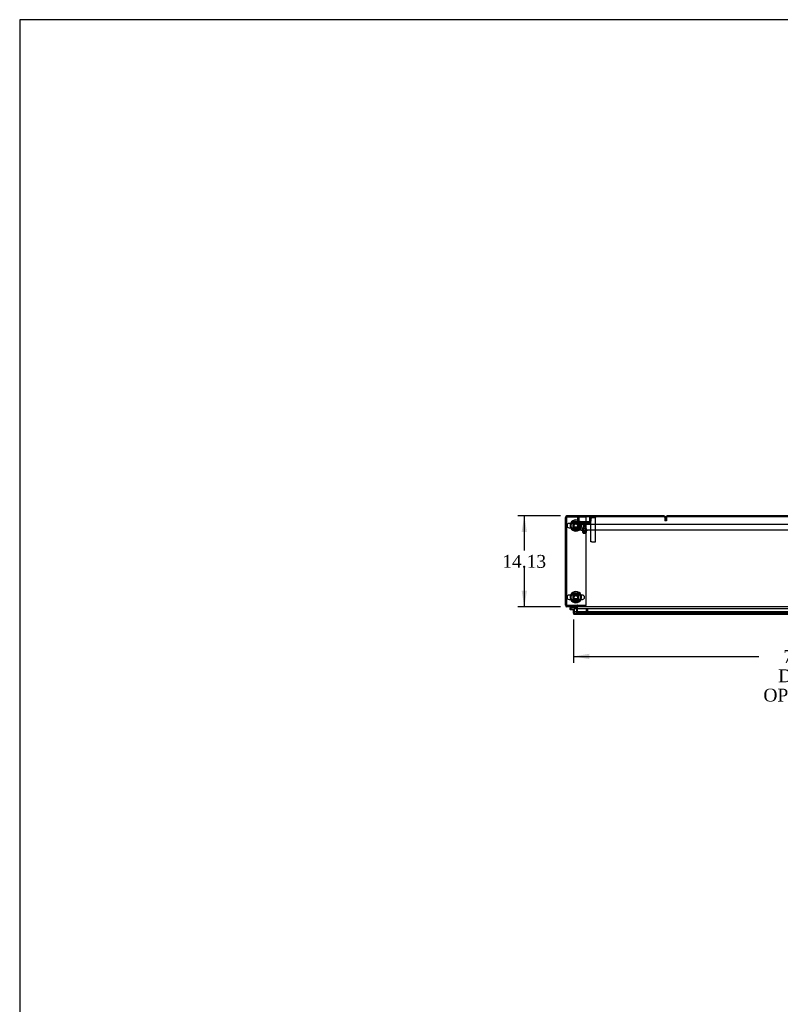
# Model space of a CAD drawing. Header units: inches. Extents: x 2 to 538, y -2 to 358.
# Tile 17 of 36: x 2 to 120, y 205 to 358. Entities that reach past the tile are written whole.
import ezdxf
from ezdxf.enums import TextEntityAlignment as Align
from ezdxf.lldxf.tags import DXFTag

# ---------------------------------------------------------------- set-up
doc = ezdxf.new("R2010")
doc.units = ezdxf.units.IN
doc.header["$MEASUREMENT"] = 0
for name, color, linetype in [('COM40146', 7, 'Continuous'), ('COM40430', 7, 'Continuous'), ('COM52834', 7, 'Continuous'), ('COM52847', 7, 'Continuous'), ('COM52848', 7, 'Continuous'), ('COM54578-80', 7, 'Continuous'), ('COM71126-1', 7, 'Continuous'), ('COM71127-2', 7, 'Continuous'), ('COM71130-1', 7, 'Continuous'), ('Default', 7, 'Continuous'), ('GSK11033', 7, 'Continuous'), ('NTS166105', 7, 'Continuous'), ('NTS166905', 7, 'Continuous'), ('QLB20205', 7, 'Continuous'), ('SCS00680', 7, 'Continuous'), ('STD21878', 7, 'Continuous'), ('STD26094', 7, 'Continuous'), ('WAF25059', 7, 'Continuous'), ('WAF25362', 7, 'Continuous'), ('WAM254785', 7, 'Continuous')]:
    doc.layers.add(name, color=color, linetype=linetype)
doc.styles.add('SEACAD_Times_New_Roman', font='times.ttf')
tags = doc.linetypes.add('HIDDEN2', pattern=[0.1875, 0.125, -0.0625]).pattern_tags.tags
tags[6:7] = [DXFTag(74, 4), DXFTag(75, 0), DXFTag(340, '0'), DXFTag(46, 0.0), DXFTag(50, 0.0), DXFTag(44, 0.0), DXFTag(45, 0.0)]
tags[4:5] = [DXFTag(74, 4), DXFTag(75, 0), DXFTag(340, '0'), DXFTag(46, 0.0), DXFTag(50, 0.0), DXFTag(44, 0.0), DXFTag(45, 0.0)]
doc.dimstyles.new('HAMMOND_(STH_-_540x360)', dxfattribs={"dimtxt": 2, "dimasz": 2.5, "dimexe": 1, "dimexo": 1, "dimgap": 0.5, "dimtad": 0, "dimtih": 1, "dimtoh": 1, "dimzin": 0, "dimdsep": 46, "dimtxsty": 'SEACAD_Times_New_Roman', "dimblk1": '_SE_FILLED', "dimblk2": '_SE_FILLED', "dimsah": 1, "dimcen": 1, "dimadec": 0, "dimazin": 0, "dimtfac": 0.8, "dimtofl": 0, "dimtmove": 0, "dimatfit": 3, "dimfxl": 1, "dimtolj": 1, "dimtzin": 0, "dimarcsym": 0})

# ---------------------------------------------------------------- blocks, each defined once
blk = doc.blocks.new('SE')
at = {"layer": 'COM40146', "color": 7, "linetype": 'HIDDEN2'}
for p, q in [((88.84, 279.71), (88.96, 279.71)), ((88.84, 279.08), (88.84, 279.71)), ((88.96, 278.95), (88.91, 278.9)), ((158.71, 279.71), (88.96, 279.71)), ((88.96, 279.08), (88.96, 279.71)), ((88.96, 279.08), (88.96, 279.71)), ((88.96, 279.08), (88.96, 279.08)), ((88.96, 279.08), (88.96, 278.95)), ((88.96, 279.08), (88.96, 278.9)), ((158.59, 278.83), (89.09, 278.83)), ((89.09, 278.83), (89.09, 278.83)), ((89.09, 278.83), (89.09, 278.83))]:
    blk.add_line(p, q, dxfattribs=at)
for start, end in [(180, 225.4399), (225.4399, 269.8781), (269.9564, 270)]:
    blk.add_arc((89.09, 279.08), 0.25, start, end, dxfattribs=at)
blk.add_open_spline([(88.96, 278.9), (88.98, 278.88), (89, 278.86), (89.04, 278.84), (89.07, 278.83), (89.09, 278.83)], degree=3, knots=[0, 0, 0, 0, 0.5, 0.5, 1, 1, 1, 1], dxfattribs=at)
at = {"layer": 'COM40430', "color": 7, "linetype": 'HIDDEN2'}
for p, q in [((90.71, 280.71), (90.9, 280.71)), ((90.71, 276.99), (90.71, 280.18)), ((90.9, 280.77), (91.46, 280.77)), ((91.46, 280.71), (90.9, 280.71)), ((91.46, 280.89), (91.46, 280.77)), ((91.46, 276.99), (91.46, 280.71)), ((90.9, 276.99), (90.71, 276.99)), ((90.9, 276.99), (91.46, 276.99))]:
    blk.add_line(p, q, dxfattribs=at)
for radius in [0.185, 0.06]:
    blk.add_arc((90.9, 280.71), radius, 90, 180, dxfattribs=at)
at = {"layer": 'COM52834', "color": 7, "linetype": 'HIDDEN2'}
for p, q in [((90.02, 280.83), (87.02, 280.83)), ((87.02, 267.08), (87.02, 280.83)), ((90.02, 267.08), (90.02, 280.83)), ((88.62, 267.08), (87.02, 267.08)), ((90.02, 267.08), (88.65, 267.08))]:
    blk.add_line(p, q, dxfattribs=at)
at = {"layer": 'COM52834', "color": 7, "linetype": 'Continuous'}
blk.add_line((88.65, 267.08), (88.62, 267.08), dxfattribs=at)
at = {"layer": 'COM52847', "color": 7, "linetype": 'Continuous'}
for p, q in [((88.02, 266.48), (88.15, 266.48)), ((88.02, 265.92), (88.02, 266.48)), ((123.71, 266.61), (88.15, 266.61)), ((88.15, 266.61), (88.15, 265.92)), ((88.15, 266.11), (88.15, 266.48)), ((88.15, 265.83), (88.1, 265.77)), ((88.15, 265.92), (88.15, 265.92)), ((88.15, 265.92), (88.15, 265.77)), ((88.15, 265.92), (88.15, 265.83)), ((123.71, 265.73), (88.21, 265.73)), ((88.21, 265.73), (88.21, 265.73)), ((88.21, 265.73), (88.21, 265.73)), ((88.21, 265.73), (88.21, 265.73))]:
    blk.add_line(p, q, dxfattribs=at)
for start, end in [(180, 233.806), (233.806, 269.8792), (269.9411, 270)]:
    blk.add_arc((88.21, 265.92), 0.185, start, end, dxfattribs=at)
blk.add_open_spline([(88.15, 265.77), (88.16, 265.76), (88.17, 265.75), (88.18, 265.74), (88.19, 265.74), (88.2, 265.73), (88.2, 265.73), (88.21, 265.73)], degree=3, knots=[0, 0, 0, 0, 0.5, 0.5, 0.75, 0.75, 1, 1, 1, 1], dxfattribs=at)
at = {"layer": 'COM52848', "color": 7, "linetype": 'HIDDEN2'}
for p, q in [((88.71, 280.18), (88.71, 280.89)), ((88.9, 280.18), (88.9, 280.89)), ((90.42, 280.08), (89, 280.08)), ((90.42, 279.89), (89, 279.89)), ((90.52, 280.89), (90.52, 280.18)), ((90.71, 280.89), (90.71, 280.18))]:
    blk.add_line(p, q, dxfattribs=at)
for centre, radius, start, end in [((89, 280.18), 0.288, 180, 270), ((89, 280.18), 0.1, 180, 270), ((90.42, 280.18), 0.1, 270, 0), ((90.42, 280.18), 0.288, 270, 0)]:
    blk.add_arc(centre, radius, start, end, dxfattribs=at)
at = {"layer": 'COM54578-80', "color": 7, "linetype": 'Continuous'}
for p, q in [((87.53, 266.73), (87.49, 266.68)), ((87.51, 266.61), (87.51, 266.58)), ((87.7, 266.89), (87.53, 266.73)), ((87.58, 266.66), (87.56, 266.66)), ((87.56, 266.53), (87.58, 266.53)), ((87.57, 266.48), (88.02, 266.48)), ((87.6, 266.71), (87.62, 266.72)), ((88.15, 266.54), (87.61, 266.54)), ((87.62, 266.72), (87.73, 266.83)), ((87.63, 266.58), (87.63, 266.61)), ((87.63, 266.59), (87.69, 266.58)), ((87.73, 266.83), (88.42, 266.83)), ((88.42, 266.83), (88.42, 266.89))]:
    blk.add_line(p, q, dxfattribs=at)
at = {"layer": 'COM54578-80', "color": 7, "linetype": 'HIDDEN2'}
for p, q in [((87.53, 266.64), (87.6, 266.71)), ((87.61, 266.54), (87.57, 266.54)), ((87.69, 266.6), (87.62, 266.6)), ((87.62, 266.59), (87.63, 266.59)), ((88.19, 266.54), (88.15, 266.54)), ((88.21, 265.99), (88.21, 266.52)), ((88.15, 265.99), (88.21, 265.99))]:
    blk.add_line(p, q, dxfattribs=at)
at = {"layer": 'COM54578-80', "color": 7, "linetype": 'Continuous'}
for centre, radius, start, end in [((87.57, 266.6), 0.117, 354.7841, 270), ((87.56, 266.61), 0.05, 90, 180), ((87.56, 266.58), 0.05, 180, 270), ((87.57, 266.6), 0.135, 68.9858, 104.9706), ((87.58, 266.61), 0.05, 0, 90), ((87.58, 266.58), 0.05, 270, 0), ((87.57, 266.6), 0.117, 331.9602, 354.7841)]:
    blk.add_arc(centre, radius, start, end, dxfattribs=at)
at = {"layer": 'COM54578-80', "color": 7, "linetype": 'HIDDEN2'}
for centre, radius, start, end in [((87.57, 266.6), 0.055, 354.7841, 270), ((87.57, 266.6), 0.055, 270, 354.7841), ((87.57, 266.6), 0.117, 270, 331.9602), ((88.19, 266.52), 0.025, 0, 90)]:
    blk.add_arc(centre, radius, start, end, dxfattribs=at)
at = {"layer": 'COM71126-1', "color": 7, "linetype": 'Continuous'}
for p, q in [((86.77, 267.14), (86.77, 280.77)), ((102.09, 281.02), (87.02, 281.02)), ((88.62, 266.89), (87.02, 266.89)), ((88.52, 266.77), (88.52, 266.61)), ((88.62, 266.89), (88.62, 267.02))]:
    blk.add_line(p, q, dxfattribs=at)
at = {"layer": 'COM71126-1', "color": 7, "linetype": 'HIDDEN2'}
for p, q in [((102.21, 280.77), (102.21, 280.27)), ((102.34, 280.27), (102.21, 280.27)), ((102.34, 280.77), (102.34, 280.27)), ((88.52, 266.61), (88.52, 265.96)), ((88.65, 265.96), (88.52, 265.96))]:
    blk.add_line(p, q, dxfattribs=at)
at = {"layer": 'COM71126-1', "color": 7, "linetype": 'Continuous'}
for centre, radius, start, end in [((87.02, 280.77), 0.25, 90, 180), ((102.09, 280.77), 0.25, 30, 90), ((87.02, 267.14), 0.25, 180, 270), ((88.4, 266.77), 0.125, 0, 79.8631), ((88.4, 266.77), 0.25, 0, 30)]:
    blk.add_arc(centre, radius, start, end, dxfattribs=at)
at = {"layer": 'COM71126-1', "color": 7, "linetype": 'HIDDEN2'}
for centre, radius, start, end in [((87.02, 280.77), 0.125, 90, 180), ((102.09, 280.77), 0.125, 0, 90), ((102.09, 280.77), 0.25, 0, 30), ((87.02, 267.14), 0.125, 180, 270), ((88.4, 266.77), 0.125, 79.8631, 90)]:
    blk.add_arc(centre, radius, start, end, dxfattribs=at)
at = {"layer": 'COM71127-2', "color": 7, "linetype": 'HIDDEN2'}
for p, q in [((102.34, 280.77), (102.34, 280.27)), ((102.46, 280.27), (102.34, 280.27)), ((102.46, 280.77), (102.46, 280.27))]:
    blk.add_line(p, q, dxfattribs=at)
at = {"layer": 'COM71127-2', "color": 7, "linetype": 'Continuous'}
blk.add_line((161.09, 281.02), (102.59, 281.02), dxfattribs=at)
at = {"layer": 'COM71127-2', "color": 7, "linetype": 'HIDDEN2'}
for radius, start in [(0.25, 150), (0.125, 90)]:
    blk.add_arc((102.59, 280.77), radius, start, 180, dxfattribs=at)
at = {"layer": 'COM71127-2', "color": 7, "linetype": 'Continuous'}
blk.add_arc((102.59, 280.77), 0.25, 90, 150, dxfattribs=at)
at = {"layer": 'COM71130-1', "color": 7, "linetype": 'Continuous'}
for p, q in [((161.34, 280.89), (86.9, 280.89)), ((86.9, 280.89), (86.9, 267.02)), ((86.9, 267.02), (88.62, 267.02)), ((88.62, 267.14), (88.62, 267.02)), ((88.65, 266.89), (88.65, 267.14)), ((161.34, 266.89), (88.65, 266.89)), ((88.65, 266.77), (88.65, 266.89)), ((88.65, 266.61), (88.65, 266.77))]:
    blk.add_line(p, q, dxfattribs=at)
at = {"layer": 'COM71130-1', "color": 7, "linetype": 'HIDDEN2'}
for p, q in [((88.65, 265.96), (88.65, 266.61)), ((159.4, 265.96), (88.65, 265.96))]:
    blk.add_line(p, q, dxfattribs=at)
for centre in [(88.4, 279.52), (88.4, 268.39)]:
    blk.add_circle(centre, 0.344, dxfattribs=at)
at = {"layer": 'COM71130-1', "color": 7, "linetype": 'Continuous'}
blk.add_arc((88.63, 267.14), 0.015, 0, 180, dxfattribs=at)
at = {"layer": 'GSK11033', "color": 7, "linetype": 'HIDDEN2'}
for p, q in [((123.71, 266.11), (88.15, 266.11)), ((88.9, 265.86), (88.9, 266.11)), ((123.71, 265.86), (88.15, 265.86))]:
    blk.add_line(p, q, dxfattribs=at)
at = {"layer": 'GSK11033', "color": 7, "linetype": 'Continuous'}
for p, q in [((88.15, 266.11), (88.15, 266.11)), ((88.15, 266.11), (88.15, 265.86)), ((88.15, 265.86), (88.15, 265.86))]:
    blk.add_line(p, q, dxfattribs=at)
at = {"layer": 'NTS166105', "color": 7, "linetype": 'HIDDEN2'}
for p, q in [((89.44, 278.74), (89.44, 278.42)), ((89.44, 278.42), (89.71, 278.42)), ((89.71, 278.74), (89.71, 278.42)), ((89.71, 278.42), (89.99, 278.42)), ((89.99, 278.74), (89.99, 278.42))]:
    blk.add_line(p, q, dxfattribs=at)
at = {"layer": 'NTS166905', "color": 7, "linetype": 'HIDDEN2'}
for p, q in [((88.39, 280.06), (87.93, 279.78)), ((88.86, 279.78), (88.39, 280.06)), ((87.93, 279.78), (87.93, 279.26)), ((87.93, 279.26), (88.4, 278.98)), ((88.4, 278.98), (88.86, 279.26)), ((88.86, 279.26), (88.86, 279.78)), ((88.39, 268.93), (87.93, 268.66)), ((87.93, 268.66), (87.93, 268.13)), ((87.93, 268.13), (88.4, 267.86)), ((88.86, 268.66), (88.39, 268.93)), ((88.4, 267.86), (88.86, 268.13)), ((88.86, 268.13), (88.86, 268.66))]:
    blk.add_line(p, q, dxfattribs=at)
for centre in [(88.4, 279.52), (88.4, 268.39)]:
    blk.add_circle(centre, 0.263, dxfattribs=at)
at = {"layer": 'QLB20205', "color": 7, "linetype": 'HIDDEN2'}
for p, q in [((86.93, 273.02), (86.9, 273.02)), ((86.93, 273.02), (86.93, 272.64)), ((86.93, 272.64), (86.93, 269.39)), ((86.95, 271.85), (86.93, 271.85)), ((86.94, 271.83), (86.93, 271.83)), ((86.95, 271.83), (86.93, 271.83)), ((86.94, 271.72), (86.93, 271.72)), ((86.94, 271.72), (86.93, 271.72)), ((86.93, 271.7), (86.95, 271.7)), ((86.94, 271.63), (86.93, 271.63)), ((86.94, 271.63), (86.93, 271.63)), ((86.94, 271.62), (86.93, 271.62)), ((86.94, 271.61), (86.93, 271.61)), ((86.94, 271.59), (86.93, 271.59)), ((86.94, 271.5), (86.93, 271.5)), ((86.94, 271.41), (86.93, 271.41)), ((86.95, 271.41), (86.93, 271.41)), ((86.94, 271.39), (86.93, 271.39)), ((86.94, 271.31), (86.93, 271.31)), ((86.93, 271.28), (86.95, 271.28)), ((86.94, 271.27), (86.93, 271.27)), ((86.94, 271.2), (86.93, 271.2)), ((86.94, 271.2), (86.93, 271.2)), ((86.94, 271.19), (86.93, 271.19)), ((86.94, 271.18), (86.93, 271.18)), ((86.94, 271.16), (86.93, 271.16)), ((86.94, 271.07), (86.93, 271.07)), ((86.94, 270.99), (86.93, 270.99)), ((86.95, 270.99), (86.93, 270.99)), ((86.94, 270.97), (86.93, 270.97)), ((86.94, 270.89), (86.93, 270.89)), ((86.93, 270.85), (86.95, 270.85)), ((86.94, 270.84), (86.93, 270.84)), ((86.95, 270.79), (86.93, 270.79)), ((86.94, 270.78), (86.93, 270.78)), ((86.95, 270.78), (86.93, 270.78)), ((86.94, 270.76), (86.93, 270.76)), ((86.94, 271.85), (86.94, 271.84)), ((86.94, 271.82), (86.94, 271.83)), ((86.94, 271.72), (86.94, 271.82)), ((86.94, 271.7), (86.94, 271.72)), ((86.94, 271.63), (86.94, 271.63)), ((86.94, 271.62), (86.94, 271.63)), ((86.94, 271.61), (86.94, 271.62)), ((86.94, 271.59), (86.94, 271.61)), ((86.94, 271.52), (86.94, 271.59)), ((86.94, 271.5), (86.94, 271.52)), ((86.94, 271.39), (86.94, 271.41)), ((86.94, 271.31), (86.94, 271.39)), ((86.94, 271.28), (86.94, 271.31)), ((86.94, 271.2), (86.94, 271.2)), ((86.94, 271.19), (86.94, 271.2)), ((86.94, 271.18), (86.94, 271.19)), ((86.94, 271.16), (86.94, 271.18)), ((86.94, 271.09), (86.94, 271.16)), ((86.94, 271.07), (86.94, 271.09)), ((86.94, 270.97), (86.94, 270.99)), ((86.94, 270.89), (86.94, 270.97)), ((86.94, 270.85), (86.94, 270.89)), ((86.94, 270.78), (86.94, 270.79)), ((86.94, 270.78), (86.94, 270.76)), ((86.94, 270.72), (86.94, 270.76)), ((86.94, 270.63), (86.94, 270.72)), ((86.94, 270.62), (86.93, 270.62)), ((86.93, 270.62), (86.95, 270.62)), ((86.94, 270.58), (86.93, 270.58)), ((86.94, 270.57), (86.93, 270.57)), ((86.94, 270.51), (86.93, 270.51)), ((86.95, 270.51), (86.93, 270.51)), ((86.94, 270.41), (86.93, 270.41)), ((86.93, 270.41), (86.95, 270.41)), ((86.95, 270.37), (86.93, 270.37)), ((86.95, 270.37), (86.93, 270.37)), ((86.94, 270.34), (86.93, 270.34)), ((86.94, 270.22), (86.93, 270.22)), ((86.93, 270.19), (86.95, 270.19)), ((86.93, 269.39), (86.93, 269.02)), ((86.94, 270.62), (86.94, 270.63)), ((86.94, 270.57), (86.94, 270.58)), ((86.94, 270.52), (86.94, 270.57)), ((86.94, 270.5), (86.94, 270.51)), ((86.94, 270.42), (86.94, 270.5)), ((86.94, 270.41), (86.94, 270.42)), ((86.94, 270.34), (86.94, 270.37)), ((86.94, 270.22), (86.94, 270.34)), ((86.94, 270.19), (86.94, 270.22)), ((86.93, 269.02), (86.9, 269.02))]:
    blk.add_line(p, q, dxfattribs=at)
at = {"layer": 'SCS00680', "color": 7, "linetype": 'Continuous'}
for p, q in [((89.43, 279.85), (87.36, 279.85)), ((87.36, 279.19), (89.43, 279.19)), ((89.43, 268.72), (87.36, 268.72)), ((87.36, 268.06), (89.43, 268.06))]:
    blk.add_line(p, q, dxfattribs=at)
for centre, radius, start, end in [((87.36, 279.52), 0.331, 90, 270), ((88.4, 279.52), 0.625, 32.0055, 147.9945), ((89.43, 279.52), 0.331, 270, 90), ((88.4, 279.52), 0.625, 212.0055, 327.9945), ((87.36, 268.39), 0.331, 90, 270), ((88.4, 268.39), 0.625, 32.0055, 147.9945), ((88.4, 268.39), 0.625, 212.0055, 327.9945), ((89.43, 268.39), 0.331, 270, 90)]:
    blk.add_arc(centre, radius, start, end, dxfattribs=at)
at = {"layer": 'STD21878', "color": 7, "linetype": 'HIDDEN2'}
for p, q in [((90.02, 266.61), (90.02, 265.89)), ((90.27, 265.89), (90.27, 266.61)), ((90.29, 265.89), (90.01, 265.89)), ((90.01, 265.89), (90.01, 265.86)), ((90.29, 265.86), (90.29, 265.89))]:
    blk.add_line(p, q, dxfattribs=at)
for radius in [0.141, 0.125]:
    blk.add_circle((88.9, 269.02), radius, dxfattribs=at)
at = {"layer": 'STD26094', "color": 7, "linetype": 'HIDDEN2'}
for p, q in [((89.39, 279.03), (89.39, 278.99)), ((90.01, 279.06), (89.42, 279.06)), ((89.52, 278.96), (89.52, 278.37)), ((89.9, 278.37), (89.52, 278.37)), ((89.52, 278.37), (89.56, 278.33)), ((89.55, 279.83), (89.55, 279.06)), ((89.56, 278.33), (89.86, 278.33)), ((89.86, 278.33), (89.9, 278.37)), ((89.88, 279.06), (89.88, 279.83)), ((89.9, 278.37), (89.9, 278.96)), ((90.04, 278.99), (90.04, 279.03))]:
    blk.add_line(p, q, dxfattribs=at)
for centre, radius, start, end in [((89.61, 279.83), 0.06, 90, 180), ((89.82, 279.83), 0.06, 0, 90), ((89.42, 279.03), 0.03, 90, 180), ((89.42, 278.99), 0.03, 180, 270), ((90.01, 279.03), 0.03, 0, 90), ((90.01, 278.99), 0.03, 270, 0)]:
    blk.add_arc(centre, radius, start, end, dxfattribs=at)
at = {"layer": 'WAF25059', "color": 7, "linetype": 'HIDDEN2'}
for p, q in [((89.21, 278.83), (89.21, 278.74)), ((90.21, 278.74), (89.21, 278.74)), ((90.21, 278.74), (90.21, 278.83))]:
    blk.add_line(p, q, dxfattribs=at)
at = {"layer": 'WAF25362', "color": 7, "linetype": 'HIDDEN2'}
for centre in [(88.4, 279.52), (88.4, 268.39)]:
    blk.add_circle(centre, 0.344, dxfattribs=at)
for centre, start, end in [((88.4, 279.52), 157.7548, 202.2452), ((88.4, 279.52), 0, 22.2452), ((88.4, 279.52), 337.7548, 0), ((88.4, 268.39), 157.7548, 202.2452), ((88.4, 268.39), 0, 22.2452), ((88.4, 268.39), 337.7548, 0)]:
    blk.add_arc(centre, 0.875, start, end, dxfattribs=at)
at = {"layer": 'WAF25362', "color": 7, "linetype": 'Continuous'}
for centre, start, end in [((88.4, 279.52), 22.2452, 157.7548), ((88.4, 279.52), 202.2452, 337.7548), ((88.4, 268.39), 22.2452, 157.7548), ((88.4, 268.39), 202.2452, 337.7548)]:
    blk.add_arc(centre, 0.875, start, end, dxfattribs=at)
at = {"layer": 'WAM254785', "color": 7, "linetype": 'HIDDEN2'}
for centre, radius in [((88.4, 279.52), 0.75), ((88.4, 279.52), 0.312), ((88.4, 268.39), 0.75), ((88.4, 268.39), 0.312)]:
    blk.add_circle(centre, radius, dxfattribs=at)
blk = doc.blocks.new('DMBLK3491')
at = {"layer": 'Default', "linetype": 'Continuous'}
for points in [[(90.52, 258.78), (90.52, 259.61), (88.02, 259.19)], [(157.52, 258.78), (160.02, 259.19), (157.52, 259.61)]]:
    blk.add_hatch(color=7, dxfattribs=at).paths.add_polyline_path(points)
at = {"layer": 'Default', "color": 7, "linetype": 'Continuous'}
for p, q in [((88.02, 264.92), (88.02, 258.19)), ((160.02, 265.2), (160.02, 258.19)), ((88.02, 259.19), (116.83, 259.19)), ((131.22, 259.19), (160.02, 259.19))]:
    blk.add_line(p, q, dxfattribs=at)
at = {"layer": 'Default', "color": 7, "linetype": 'Continuous', "style": 'SEACAD_Times_New_Roman'}
for s, p in [('72.00', (120.61, 260.19)), ('DOOR', (119.83, 257.19)), ('OPENING', (117.53, 254.19))]:
    blk.add_text(s, height=2, dxfattribs=at).set_placement(p, align=Align.TOP_LEFT)
blk = doc.blocks.new('_SE_FILLED')
at = {"color": 0}
blk.add_line((0, 0), (-1, 0), dxfattribs=at)
blk.add_solid([(0, 0), (-1, -0.1665), (-1, 0.1665), (0, 0)], dxfattribs=at)
blk = doc.blocks.new('DMBLK3516')
at = {"layer": 'Default', "linetype": 'Continuous'}
for points in [[(79.98, 278.52), (80.81, 278.52), (80.4, 281.02)], [(79.98, 269.39), (80.4, 266.89), (80.81, 269.39)]]:
    blk.add_hatch(color=7, dxfattribs=at).paths.add_polyline_path(points)
at = {"layer": 'Default', "color": 7, "linetype": 'Continuous'}
for p, q in [((86.02, 281.02), (79.4, 281.02)), ((80.4, 281.02), (80.4, 275.66)), ((80.4, 272.96), (80.4, 266.89)), ((86.02, 266.89), (79.4, 266.89))]:
    blk.add_line(p, q, dxfattribs=at)
at = {"layer": 'Default', "color": 7, "linetype": 'Continuous', "style": 'SEACAD_Times_New_Roman'}
blk.add_text('14.13', height=2, dxfattribs=at).set_placement((76.98, 274.96), align=Align.TOP_LEFT)
blk = doc.blocks.new('BORDER')
at = {"layer": 'Default', "color": 7, "linetype": 'Continuous'}
for p, q in [((0, 27.86), (-41.86, 27.86)), ((-41.86, 27.86), (-41.86, 0))]:
    blk.add_line(p, q, dxfattribs=at)

msp = doc.modelspace()

# ---------------------------------------------------------------- block references
at = {"layer": 'Default', "color": 7, "xscale": 12.8, "yscale": 12.8, "zscale": 12.8}
msp.add_blockref('BORDER', (537.834, 1.476), dxfattribs=at)
at = {"layer": 'Default'}
msp.add_blockref('SE', (0, 0), dxfattribs=at)

# ---------------------------------------------------------------- dimensions: what is measured, and where the dimension line sits
at = {"layer": 'Default', "color": 7, "linetype": 'Continuous'}
for base, p1, p2, angle, text, picture, middle in [((80.3962319, 281.01829528), (87.023947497, 281.01829528), (87.023947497, 266.89329528), 270, '\\A1;<>', 'DMBLK3516', (80.3962319, 273.95579548)), ((88.024, 259.194), (88.024, 265.916), (160.024, 266.197), 0.22361, '\\A1;<>\\PDOOR\\XOPENING', 'DMBLK3491', (124.024, 259.194))]:
    dim = msp.add_linear_dim(base=base, p1=p1, p2=p2, angle=angle, text=text, dimstyle='HAMMOND_(STH_-_540x360)', dxfattribs=at)
    dim.commit()
    dim.dimension.update_dxf_attribs({"geometry": picture, "text_midpoint": middle, "dimtype": 161})

doc.saveas('drawing.dxf')
